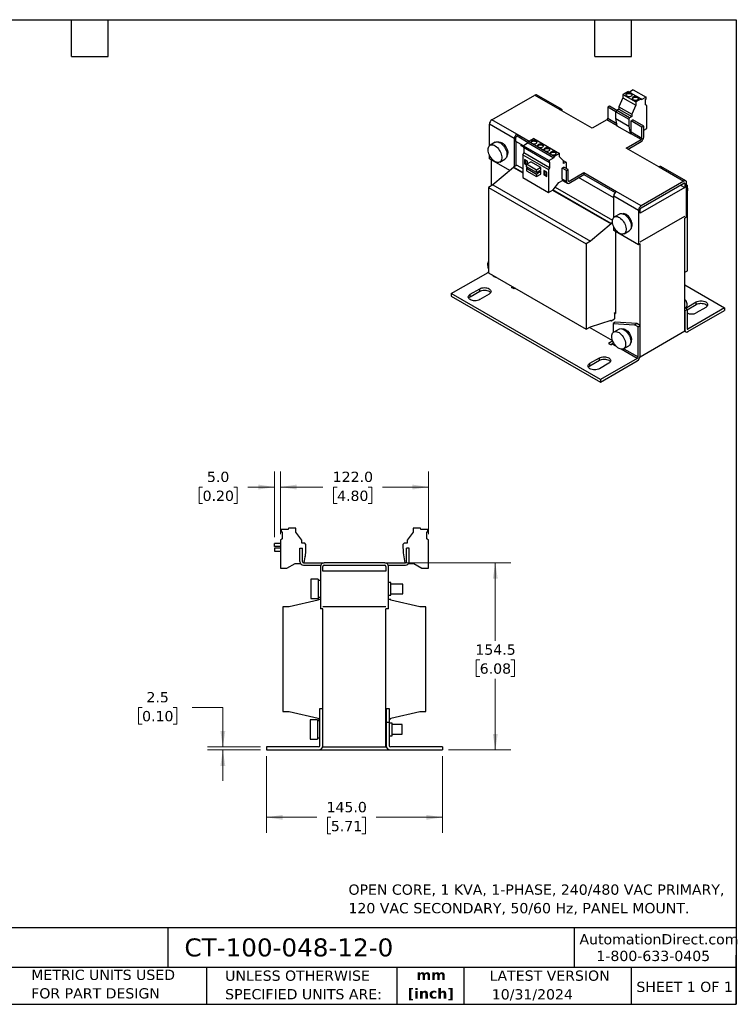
# Model space of a CAD drawing. Header units: millimetres. Extents: x 25 to 1092, y 25 to 838.
# Tile 2 of 2: x 501 to 1092, y 25 to 838. Entities that reach past the tile are written whole.
import ezdxf

# ---------------------------------------------------------------- set-up
doc = ezdxf.new("R2010")
doc.units = ezdxf.units.MM
doc.header["$LTSCALE"] = 4
doc.linetypes.add('SLD-Solid', pattern=[0])
doc.layers.add('TEXT', color=140, linetype='SLD-Solid', lineweight=25)
doc.styles.add('SLDTEXTSTYLE0', font='VERDANA.TTF')
doc.styles.add('SLDTEXTSTYLE1', font='VERDANAB.TTF')
doc.dimstyles.new('SLDDIMSTYLE0', dxfattribs={"dimtxt": 8.632031, "dimasz": 13.208, "dimexe": 0, "dimexo": 0.0625, "dimgap": 2.158008, "dimtad": 0, "dimtih": 1, "dimtoh": 1, "dimrnd": 1e-09, "dimzin": 4, "dimdsep": 46, "dimtxsty": 'SLDTEXTSTYLE0', "dimsah": 1, "dimcen": 0.09, "dimadec": 0, "dimazin": 1, "dimtfac": 1, "dimtofl": 0, "dimtmove": 0, "dimatfit": 3, "dimfxl": 0, "dimfrac": 2, "dimtolj": 1, "dimtzin": 12, "dimarcsym": 0})
doc.dimstyles.new('SLDDIMSTYLE1', dxfattribs={"dimtxt": 8.632031, "dimasz": 13.208, "dimexe": 0, "dimexo": 0.0625, "dimgap": 2.158008, "dimtad": 0, "dimtih": 1, "dimtoh": 1, "dimrnd": 1e-09, "dimzin": 12, "dimdsep": 46, "dimtxsty": 'SLDTEXTSTYLE0', "dimsah": 1, "dimcen": 0.09, "dimadec": 0, "dimazin": 3, "dimtfac": 1, "dimtofl": 0, "dimtmove": 0, "dimatfit": 3, "dimfxl": 0, "dimfrac": 2, "dimtolj": 1, "dimtzin": 12, "dimarcsym": 0})
doc.dimstyles.new('SLDDIMSTYLE2', dxfattribs={"dimtxt": 8.632031, "dimasz": 13.208, "dimexe": 0, "dimexo": 0.0625, "dimgap": 2.158008, "dimtad": 0, "dimtih": 1, "dimtoh": 1, "dimrnd": 1e-09, "dimzin": 12, "dimdsep": 46, "dimtxsty": 'SLDTEXTSTYLE0', "dimsah": 1, "dimcen": 0.09, "dimadec": 0, "dimazin": 3, "dimtfac": 1, "dimtmove": 0, "dimatfit": 0, "dimfxl": 0, "dimfrac": 2, "dimtolj": 1, "dimtzin": 12, "dimarcsym": 0})
doc.dimstyles.new('SLDDIMSTYLE3', dxfattribs={"dimtxt": 8.632031, "dimasz": 13.208, "dimexe": 0, "dimexo": 0.0625, "dimgap": 2.158008, "dimtad": 0, "dimtih": 1, "dimtoh": 1, "dimrnd": 1e-09, "dimzin": 4, "dimdsep": 46, "dimtxsty": 'SLDTEXTSTYLE0', "dimsah": 1, "dimcen": 0.09, "dimadec": 0, "dimazin": 1, "dimtfac": 1, "dimtmove": 0, "dimatfit": 0, "dimfxl": 0, "dimfrac": 2, "dimtolj": 1, "dimtzin": 12, "dimarcsym": 0})

# ---------------------------------------------------------------- blocks, each defined once
blk = doc.blocks.new('_D_2')
at = {"color": 7, "linetype": 'SLD-Solid', "lineweight": 0}
for p, q in [((704.65, 230.28), (704.65, 167.05)), ((849.65, 230.28), (849.65, 167.05)), ((704.65, 179.75), (745.97, 179.75)), ((757.67, 179.75), (754.77, 179.75)), ((754.77, 179.75), (754.77, 166.03)), ((783.32, 179.75), (786.22, 179.75)), ((786.22, 179.75), (786.22, 166.03)), ((849.65, 179.75), (795.02, 179.75)), ((754.77, 166.03), (757.67, 166.03)), ((786.22, 166.03), (783.32, 166.03))]:
    blk.add_line(p, q, dxfattribs=at)
at = {"color": 7, "linetype": 'SLD-Solid', "lineweight": 18}
for points in [[(704.65, 179.75), (717.86, 177.72), (717.86, 181.78)], [(849.65, 179.75), (836.45, 181.78), (836.45, 177.72)]]:
    blk.add_solid(points, dxfattribs=at)
at = {"color": 7, "linetype": 'SLD-Solid', "lineweight": 18, "char_height": 8.467, "attachment_point": 1, "style": 'SLDTEXTSTYLE0'}
for s, insert in [('145.0', (754.08, 192.44)), ('5.71', (757.67, 176.79))]:
    blk.add_mtext(s, dxfattribs=dict(at, insert=insert))
blk = doc.blocks.new('_D_3')
at = {"color": 7, "linetype": 'SLD-Solid', "lineweight": 0}
for p, q in [((601.92, 270.51), (599.02, 270.51)), ((599.02, 270.51), (599.02, 256.79)), ((627.57, 270.51), (630.47, 270.51)), ((630.47, 270.51), (630.47, 256.79)), ((643.14, 270.51), (668.54, 270.51)), ((668.54, 270.51), (668.54, 237.86)), ((599.02, 256.79), (601.92, 256.79)), ((630.47, 256.79), (627.57, 256.79)), ((699.57, 237.86), (655.84, 237.86)), ((699.57, 235.36), (655.84, 235.36)), ((668.54, 235.36), (668.54, 209.96))]:
    blk.add_line(p, q, dxfattribs=at)
at = {"color": 7, "linetype": 'SLD-Solid', "lineweight": 18}
for points in [[(668.54, 237.86), (670.57, 251.06), (666.5, 251.06)], [(668.54, 235.36), (666.5, 222.15), (670.57, 222.15)]]:
    blk.add_solid(points, dxfattribs=at)
at = {"color": 7, "linetype": 'SLD-Solid', "lineweight": 18, "char_height": 8.467, "attachment_point": 1, "style": 'SLDTEXTSTYLE0'}
for s, insert in [('2.5', (605.51, 283.19)), ('0.10', (601.92, 267.54))]:
    blk.add_mtext(s, dxfattribs=dict(at, insert=insert))
blk = doc.blocks.new('_D_4')
at = {"color": 7, "linetype": 'SLD-Solid', "lineweight": 0}
for p, q in [((807.23, 389.86), (906.04, 389.86)), ((893.34, 389.86), (893.34, 325.41)), ((880.52, 309.76), (877.62, 309.76)), ((877.62, 309.76), (877.62, 296.04)), ((906.17, 309.76), (909.06, 309.76)), ((909.06, 309.76), (909.06, 296.04)), ((877.62, 296.04), (880.52, 296.04)), ((893.34, 235.36), (893.34, 294.11)), ((909.06, 296.04), (906.17, 296.04)), ((854.73, 235.36), (906.04, 235.36))]:
    blk.add_line(p, q, dxfattribs=at)
at = {"color": 7, "linetype": 'SLD-Solid', "lineweight": 18}
for points in [[(893.34, 389.86), (891.31, 376.65), (895.37, 376.65)], [(893.34, 235.36), (895.37, 248.56), (891.31, 248.56)]]:
    blk.add_solid(points, dxfattribs=at)
at = {"color": 7, "linetype": 'SLD-Solid', "lineweight": 18, "char_height": 8.467, "attachment_point": 1, "style": 'SLDTEXTSTYLE0'}
for s, insert in [('154.5', (876.92, 322.44)), ('6.08', (880.52, 306.79))]:
    blk.add_mtext(s, dxfattribs=dict(at, insert=insert))
blk = doc.blocks.new('_D_5')
at = {"color": 7, "linetype": 'SLD-Solid', "lineweight": 0}
for p, q in [((716.15, 413.62), (716.15, 465.1)), ((838.15, 413.62), (838.15, 465.1)), ((716.15, 452.4), (751.1, 452.4)), ((762.8, 452.4), (759.9, 452.4)), ((759.9, 452.4), (759.9, 438.68)), ((788.45, 452.4), (791.35, 452.4)), ((791.35, 452.4), (791.35, 438.68)), ((838.15, 452.4), (800.15, 452.4)), ((759.9, 438.68), (762.8, 438.68)), ((791.35, 438.68), (788.45, 438.68))]:
    blk.add_line(p, q, dxfattribs=at)
at = {"color": 7, "linetype": 'SLD-Solid', "lineweight": 18}
for points in [[(716.15, 452.4), (729.36, 450.37), (729.36, 454.43)], [(838.15, 452.4), (824.95, 454.43), (824.95, 450.37)]]:
    blk.add_solid(points, dxfattribs=at)
at = {"color": 7, "linetype": 'SLD-Solid', "lineweight": 18, "char_height": 8.467, "attachment_point": 1, "style": 'SLDTEXTSTYLE0'}
for s, insert in [('122.0', (759.21, 465.08)), ('4.80', (762.8, 449.43))]:
    blk.add_mtext(s, dxfattribs=dict(at, insert=insert))
blk = doc.blocks.new('_D_6')
at = {"color": 7, "linetype": 'SLD-Solid', "lineweight": 0}
for p, q in [((711.15, 411.01), (711.15, 465.1)), ((716.15, 413.62), (716.15, 465.1)), ((651.83, 452.4), (648.93, 452.4)), ((648.93, 452.4), (648.93, 438.68)), ((677.48, 452.4), (680.38, 452.4)), ((680.38, 452.4), (680.38, 438.68)), ((711.15, 452.4), (689.18, 452.4)), ((716.15, 452.4), (741.55, 452.4)), ((648.93, 438.68), (651.83, 438.68)), ((680.38, 438.68), (677.48, 438.68))]:
    blk.add_line(p, q, dxfattribs=at)
at = {"color": 7, "linetype": 'SLD-Solid', "lineweight": 18}
for points in [[(711.15, 452.4), (697.95, 454.43), (697.95, 450.37)], [(716.15, 452.4), (729.36, 450.37), (729.36, 454.43)]]:
    blk.add_solid(points, dxfattribs=at)
at = {"color": 7, "linetype": 'SLD-Solid', "lineweight": 18, "char_height": 8.467, "attachment_point": 1, "style": 'SLDTEXTSTYLE0'}
for s, insert in [('5.0', (655.42, 465.08)), ('0.20', (651.83, 449.43))]:
    blk.add_mtext(s, dxfattribs=dict(at, insert=insert))

msp = doc.modelspace()

# ---------------------------------------------------------------- linework, layer by layer
for p, q in [((1007.214, 780.354), (1003.979, 778.487)), ((1007.214, 780.354), (1017.821, 774.231)), ((890.615, 755.574), (925.97, 775.984)), ((925.97, 775.984), (946.476, 764.147)), ((947.976, 764.295), (927.47, 776.133)), ((998.696, 773.641), (995.267, 766.309)), ((1003.06, 779.017), (998.696, 776.498)), ((998.696, 776.498), (998.696, 773.641)), ((998.696, 776.498), (1009.303, 770.375)), ((998.696, 773.641), (1009.303, 767.518)), ((1003.06, 779.017), (1013.666, 772.894)), ((1013.666, 772.894), (1009.303, 770.375)), ((1013.828, 771.926), (1013.666, 772.894)), ((1017.821, 774.231), (1013.828, 771.926)), ((1017.399, 772.474), (1017.821, 772.717)), ((1017.399, 767.853), (1017.399, 772.474)), ((1017.821, 772.717), (1017.821, 774.231)), ((946.3, 764.044), (946.476, 764.147)), ((973.17, 748.533), (946.3, 764.044)), ((987.489, 766.761), (986.074, 765.944)), ((992.805, 762.059), (986.074, 765.944)), ((986.074, 765.944), (986.074, 756.799)), ((993.499, 763.291), (987.489, 766.761)), ((995.267, 764.312), (993.499, 763.291)), ((995.267, 766.309), (1005.873, 760.186)), ((995.267, 766.309), (995.267, 764.312)), ((995.267, 764.312), (1005.873, 758.189)), ((1009.303, 767.518), (1005.873, 760.186)), ((1009.303, 770.375), (1009.303, 767.518)), ((1018.248, 767.363), (1017.399, 767.853)), ((1018.248, 748.5), (1018.248, 767.363)), ((948.598, 762.718), (948.598, 762.921)), ((986.074, 756.799), (993.566, 752.474)), ((993.499, 763.291), (992.804, 762.088)), ((992.804, 762.088), (1003.411, 755.965)), ((992.889, 756.517), (992.804, 762.088)), ((992.889, 756.517), (1003.496, 750.394)), ((993.928, 750.311), (992.889, 756.517)), ((1004.106, 757.168), (993.499, 763.291)), ((1004.106, 757.168), (1003.411, 755.965)), ((1003.411, 755.965), (1003.496, 750.394)), ((1005.873, 758.189), (1004.106, 757.168)), ((1005.873, 760.186), (1005.873, 758.189)), ((909, 740.062), (888.494, 751.9)), ((888.494, 734.071), (888.494, 751.9)), ((911.121, 743.736), (890.615, 755.574)), ((985.367, 755.574), (973.17, 748.533)), ((993.869, 750.666), (985.367, 755.574)), ((1004.535, 744.188), (993.928, 750.311)), ((1003.496, 750.394), (1004.535, 744.188)), ((1005.52, 754.719), (1006.934, 755.535)), ((1005.52, 745.573), (1005.52, 754.719)), ((1014.359, 749.616), (1005.52, 754.719)), ((1015.773, 750.432), (1006.934, 755.535)), ((1015.773, 750.432), (1014.359, 749.616)), ((1014.359, 740.471), (1014.359, 749.616)), ((1015.773, 741.287), (1015.773, 750.432)), ((1015.773, 747.072), (1018.248, 748.5)), ((909, 740.062), (909, 716.953)), ((910.414, 737.612), (910.414, 740.878)), ((911.121, 743.736), (911.298, 743.838)), ((911.298, 742.205), (911.121, 742.103)), ((911.298, 743.838), (921.406, 738.003)), ((911.298, 743.838), (911.298, 742.205)), ((911.298, 742.205), (920.553, 736.862)), ((925.016, 740.087), (920.652, 737.568)), ((925.016, 740.087), (946.229, 727.841)), ((1004.535, 744.188), (1004.813, 744.349)), ((1013.652, 739.246), (1004.813, 744.349)), ((1005.52, 745.573), (1014.359, 740.471)), ((893.333, 736.987), (889.09, 734.538)), ((916.498, 734.1), (910.414, 737.612)), ((910.414, 737.612), (910.414, 717.77)), ((914.454, 734.319), (914.854, 735.012)), ((914.454, 734.319), (916.498, 733.139)), ((916.498, 733.139), (914.454, 734.319)), ((916.498, 734.063), (914.854, 735.012)), ((920.49, 736.413), (916.498, 734.108)), ((916.498, 734.108), (937.711, 721.862)), ((916.498, 734.108), (916.498, 732.594)), ((937.711, 720.348), (916.498, 732.594)), ((916.919, 732.35), (916.919, 728.216)), ((920.49, 736.413), (920.652, 737.568)), ((920.49, 736.413), (941.703, 724.167)), ((941.866, 725.322), (920.652, 737.568)), ((1001.454, 732.205), (1013.652, 739.246)), ((1028.324, 716.693), (1001.454, 732.205)), ((1002.868, 731.388), (1013.652, 737.613)), ((888.494, 723.321), (888.494, 726.455)), ((916.071, 726.746), (916.919, 728.216)), ((916.071, 726.746), (937.284, 714.5)), ((916.071, 726.746), (916.071, 707.884)), ((938.133, 715.97), (916.919, 728.216)), ((941.703, 724.167), (937.711, 721.862)), ((941.866, 725.322), (941.703, 724.167)), ((946.229, 727.841), (941.866, 725.322)), ((946.229, 724.983), (946.229, 727.841)), ((949.658, 721.611), (946.229, 724.983)), ((905.301, 713.618), (888.494, 723.321)), ((889.908, 722.505), (889.908, 701.033)), ((908.293, 716.137), (891.322, 701.849)), ((897.09, 720.681), (901.332, 723.13)), ((911.121, 718.178), (908.293, 716.545)), ((916.071, 712.055), (908.293, 716.545)), ((908.293, 716.137), (908.293, 716.545)), ((908.293, 716.137), (916.071, 711.647)), ((911.121, 718.178), (916.071, 715.32)), ((919.889, 721.532), (917.556, 722.879)), ((917.556, 722.879), (917.556, 719.205)), ((917.556, 719.205), (918.263, 719.613)), ((917.556, 719.205), (919.005, 718.368)), ((918.263, 722.471), (918.263, 719.613)), ((918.263, 719.613), (919.304, 719.012)), ((919.005, 718.839), (922.541, 720.88)), ((927.279, 714.063), (919.005, 718.839)), ((919.005, 716.716), (919.005, 718.839)), ((927.279, 711.94), (919.005, 716.716)), ((919.995, 716.144), (919.005, 715.573)), ((919.005, 715.573), (919.005, 713.45)), ((919.005, 715.573), (927.279, 710.797)), ((919.889, 719.349), (919.889, 721.532)), ((930.814, 716.104), (922.541, 720.88)), ((930.814, 716.104), (927.279, 714.063)), ((930.814, 713.981), (930.814, 716.104)), ((938.133, 715.97), (937.284, 714.5)), ((937.711, 721.862), (937.711, 720.348)), ((937.711, 720.348), (938.133, 720.591)), ((938.133, 720.591), (938.133, 715.97)), ((948.598, 715.735), (950.012, 716.552)), ((948.598, 706.59), (948.598, 715.735)), ((952.133, 713.694), (948.598, 715.735)), ((951.426, 720.634), (949.55, 721.717)), ((949.658, 719.614), (949.658, 721.611)), ((951.426, 720.634), (949.658, 719.614)), ((953.548, 714.511), (950.012, 716.552)), ((952.121, 720.233), (951.426, 720.634)), ((952.048, 715.376), (952.121, 720.233)), ((1028.501, 716.795), (1028.324, 716.693)), ((1028.501, 716.795), (1049.007, 704.957)), ((1050.507, 705.105), (1030.001, 716.943)), ((916.071, 707.884), (937.284, 695.638)), ((919.005, 713.45), (927.279, 708.674)), ((927.279, 711.94), (927.279, 714.063)), ((930.814, 713.981), (927.279, 711.94)), ((930.814, 712.838), (927.279, 710.797)), ((927.279, 710.797), (927.279, 708.674)), ((927.279, 708.674), (930.814, 710.715)), ((930.496, 713.022), (930.496, 713.797)), ((930.496, 713.022), (930.814, 712.838)), ((930.814, 710.715), (930.814, 712.838)), ((935.799, 712.347), (933.466, 713.694)), ((933.466, 713.694), (933.466, 710.02)), ((933.466, 710.02), (934.173, 710.428)), ((933.466, 710.02), (935.799, 708.673)), ((934.173, 713.286), (934.173, 710.428)), ((934.173, 710.428), (935.799, 709.489)), ((935.799, 708.673), (935.799, 712.347)), ((937.284, 714.5), (937.284, 695.638)), ((952.133, 713.694), (953.548, 714.511)), ((952.133, 704.549), (952.133, 713.694)), ((953.548, 705.365), (953.548, 714.511)), ((954.255, 704.957), (966.452, 711.998)), ((954.255, 703.324), (966.452, 710.365)), ((991.024, 691.077), (962.032, 707.814)), ((966.452, 711.998), (993.322, 696.487)), ((966.452, 711.998), (966.452, 710.365)), ((966.452, 710.365), (992.154, 695.528)), ((891.322, 701.849), (887.787, 699.808)), ((887.787, 699.808), (968.397, 653.273)), ((887.787, 699.808), (887.787, 629.259)), ((891.322, 701.849), (971.932, 655.314)), ((941.032, 697.801), (945.825, 703.765)), ((942.739, 699.925), (990.027, 672.626)), ((945.825, 703.765), (948.882, 705.529)), ((952.133, 704.549), (948.598, 706.59)), ((948.78, 705.47), (952.755, 703.175)), ((953.548, 705.365), (954.255, 704.957)), ((1049.714, 699.649), (1012.945, 678.423)), ((1049.007, 704.957), (1013.652, 684.547)), ((1013.652, 682.914), (1049.007, 703.324)), ((1046.178, 701.691), (1049.714, 699.649)), ((1049.714, 702.915), (1049.007, 703.324)), ((1049.714, 702.915), (1049.714, 699.649)), ((1051.128, 675.153), (1051.128, 703.732)), ((1051.128, 701.849), (1051.835, 701.441)), ((1051.835, 701.441), (1051.128, 701.033)), ((1051.835, 699.596), (1051.835, 701.441)), ((937.284, 695.638), (941.032, 697.801)), ((940.543, 697.519), (988.903, 669.602)), ((988.903, 670.01), (940.896, 697.723)), ((991.024, 692.71), (1011.53, 680.872)), ((991.024, 674.881), (991.024, 692.71)), ((993.146, 696.385), (993.322, 696.487)), ((1013.652, 684.547), (993.146, 696.385)), ((1051.128, 695.845), (1051.36, 695.979)), ((1051.835, 630.892), (1051.835, 696.433)), ((995.863, 677.797), (991.621, 675.348)), ((1011.53, 680.872), (1011.53, 652.294)), ((1012.945, 678.423), (1012.945, 681.689)), ((1012.945, 654.743), (1049.714, 675.97)), ((1012.945, 654.742), (1049.714, 675.969)), ((1049.713, 675.969), (1049.714, 675.969)), ((1049.714, 675.969), (1049.714, 675.97)), ((1051.128, 675.153), (1049.714, 674.337)), ((988.903, 669.602), (971.932, 655.314)), ((990.029, 670.66), (988.903, 670.01)), ((988.903, 670.01), (988.903, 669.602)), ((991.024, 664.131), (991.024, 667.265)), ((1049.714, 581.25), (1049.714, 674.337)), ((1011.53, 652.294), (991.024, 664.131)), ((992.438, 663.315), (992.438, 595.541)), ((999.62, 661.491), (1003.863, 663.941)), ((971.932, 655.314), (968.397, 653.273)), ((968.397, 653.273), (968.397, 582.724)), ((1012.945, 653.11), (1011.53, 652.294)), ((1012.945, 654.742), (1012.945, 654.743)), ((1012.945, 560.023), (1012.945, 653.11)), ((857.027, 612.07), (887.362, 629.581)), ((887.787, 629.337), (887.362, 629.581)), ((887.787, 629.259), (968.397, 582.724)), ((1049.714, 629.667), (1051.835, 630.892)), ((1049.714, 619.213), (1082.595, 600.232)), ((980.064, 541.042), (857.027, 612.07)), ((857.027, 612.07), (857.027, 610.028)), ((857.027, 610.028), (980.064, 539.001)), ((872.679, 611.594), (880.457, 616.084)), ((872.679, 609.553), (880.457, 614.043)), ((872.679, 609.553), (872.679, 611.594)), ((880.457, 614.043), (880.457, 616.084)), ((888.236, 611.594), (880.457, 607.104)), ((906.808, 617.131), (907.801, 617.705)), ((908.929, 615.907), (906.808, 617.131)), ((909.922, 616.48), (908.929, 615.907)), ((1051.386, 600.707), (1059.165, 605.197)), ((1051.553, 598.762), (1059.165, 603.156)), ((1059.165, 603.156), (1059.165, 605.197)), ((991.731, 596.194), (992.438, 596.602)), ((991.731, 595.949), (991.731, 596.194)), ((991.731, 595.949), (991.731, 591.295)), ((991.731, 595.949), (992.438, 595.541)), ((1049.714, 601.003), (1051.553, 598.993)), ((1049.714, 598.05), (1049.785, 597.973)), ((1049.785, 597.973), (1051.553, 598.993)), ((1049.785, 597.973), (1049.785, 582.107)), ((1050.13, 600.549), (1050.936, 601.015)), ((1051.386, 599.175), (1051.386, 600.707)), ((1051.553, 598.993), (1051.553, 583.128)), ((1082.595, 600.232), (1052.26, 582.72)), ((1052.26, 580.678), (1082.595, 598.19)), ((1066.943, 600.707), (1059.165, 596.217)), ((1082.595, 600.232), (1082.595, 598.19)), ((971.932, 584.765), (988.903, 590.07)), ((988.444, 589.927), (988.903, 589.662)), ((988.903, 589.662), (991.731, 591.295)), ((988.903, 590.07), (988.903, 589.662)), ((992.368, 588.503), (990.6, 587.482)), ((990.6, 587.482), (990.6, 579.917)), ((990.6, 587.482), (1008.278, 586.398)), ((1010.045, 587.418), (992.368, 588.503)), ((1008.278, 586.398), (1010.045, 587.418)), ((1011.106, 584.765), (1008.278, 586.398)), ((1012.874, 585.785), (1010.045, 587.418)), ((1011.106, 584.765), (1012.874, 585.785)), ((1012.874, 560.799), (1012.874, 585.785)), ((968.397, 582.724), (971.932, 584.765)), ((990.258, 573.12), (971.01, 584.232)), ((995.439, 582.833), (991.196, 580.384)), ((1011.106, 559.779), (1011.106, 584.765)), ((1012.945, 560.023), (1049.714, 581.25)), ((1049.467, 581.107), (1050.51, 580.505)), ((1049.785, 582.107), (1049.714, 582.148)), ((1051.553, 583.128), (1052.26, 582.72)), ((990.279, 573.064), (986.711, 571.004)), ((986.711, 571.004), (988.832, 569.78)), ((988.479, 569.984), (990.505, 571.153)), ((989.893, 570.392), (988.832, 569.78)), ((993.23, 568.465), (989.893, 570.392)), ((990.6, 572.301), (990.6, 571.617)), ((990.6, 571.617), (991.089, 571.334)), ((999.196, 566.527), (1003.438, 568.976)), ((1010.399, 558.554), (997.162, 566.195)), ((999.306, 566.591), (1011.106, 559.779)), ((971.462, 554.568), (979.24, 559.058)), ((971.462, 552.526), (979.24, 557.017)), ((971.462, 552.526), (971.462, 554.568)), ((979.24, 557.017), (979.24, 559.058)), ((987.018, 554.568), (979.24, 550.078)), ((1010.399, 558.554), (980.064, 541.042)), ((980.064, 539.001), (1010.399, 556.513)), ((1012.807, 560.103), (1012.945, 560.023)), ((980.064, 541.042), (980.064, 539.001)), ((716.758, 417.258), (716.758, 415.404)), ((722.404, 417.258), (716.758, 417.258)), ((716.758, 415.404), (717.354, 415.404)), ((717.354, 415.404), (717.354, 409.744)), ((722.633, 418.558), (722.404, 417.258)), ((728.804, 418.558), (722.633, 418.558)), ((728.804, 415.058), (728.804, 418.558)), ((733.654, 408.503), (728.804, 415.058)), ((825.504, 415.058), (820.654, 408.503)), ((825.504, 418.558), (825.504, 415.058)), ((831.675, 418.558), (825.504, 418.558)), ((831.904, 417.258), (831.675, 418.558)), ((837.55, 417.258), (831.904, 417.258)), ((836.954, 415.404), (837.55, 415.404)), ((836.954, 409.744), (836.954, 415.404)), ((837.55, 415.404), (837.55, 417.258)), ((717.354, 409.744), (716.154, 408.544)), ((716.154, 408.544), (716.154, 385.444)), ((733.654, 406.058), (733.654, 408.503)), ((820.654, 408.503), (820.654, 406.058)), ((838.154, 408.544), (836.954, 409.744)), ((838.154, 385.444), (838.154, 408.544)), ((711.154, 403.334), (711.154, 405.934)), ((716.154, 405.934), (711.154, 405.934)), ((716.154, 403.334), (711.154, 403.334)), ((711.154, 401.934), (711.154, 399.334)), ((716.154, 401.934), (711.154, 401.934)), ((711.154, 399.334), (716.154, 399.334)), ((732.154, 390.858), (732.154, 402.058)), ((732.154, 402.058), (734.154, 402.058)), ((736.154, 406.058), (733.654, 406.058)), ((734.154, 390.858), (734.154, 402.058)), ((737.137, 405.075), (736.154, 406.058)), ((737.017, 398.192), (737.137, 405.075)), ((818.154, 406.058), (817.171, 405.075)), ((817.171, 405.075), (817.291, 398.192)), ((820.654, 406.058), (818.154, 406.058)), ((820.154, 390.858), (820.154, 402.058)), ((822.154, 402.058), (820.154, 402.058)), ((822.154, 390.858), (822.154, 402.058)), ((735.547, 389.858), (737.017, 398.192)), ((736.464, 395.058), (736.854, 395.058)), ((736.854, 395.058), (736.854, 397.27)), ((817.291, 398.192), (818.761, 389.858)), ((716.154, 385.444), (721.454, 385.444)), ((721.454, 385.444), (728.233, 389.358)), ((728.233, 389.358), (732.556, 389.358)), ((735.154, 389.858), (752.154, 389.858)), ((735.154, 387.858), (749.325, 387.858)), ((749.154, 386.858), (749.154, 351.858)), ((751.154, 382.858), (751.154, 386.858)), ((803.154, 382.858), (751.154, 382.858)), ((802.154, 389.858), (752.154, 389.858)), ((752.154, 387.858), (802.154, 387.858)), ((802.154, 389.858), (819.154, 389.858)), ((803.154, 386.858), (803.154, 382.858)), ((804.982, 387.858), (819.154, 387.858)), ((805.154, 351.858), (805.154, 386.858)), ((821.752, 389.358), (826.075, 389.358)), ((826.075, 389.358), (832.854, 385.444)), ((832.854, 385.444), (838.154, 385.444)), ((747.154, 376.358), (741.154, 376.358)), ((741.154, 376.358), (741.154, 360.358)), ((747.154, 376.358), (747.154, 360.358)), ((749.154, 375.358), (747.154, 375.358)), ((807.154, 373.608), (805.154, 373.608)), ((807.154, 363.108), (807.154, 373.608)), ((817.154, 372.358), (807.154, 372.358)), ((817.154, 364.358), (817.154, 372.358)), ((747.154, 359.057), (723.154, 353.557)), ((741.154, 360.358), (747.154, 360.358)), ((747.154, 361.358), (749.154, 361.358)), ((747.154, 359.557), (747.154, 359.057)), ((749.154, 359.557), (747.154, 359.557)), ((805.154, 363.108), (807.154, 363.108)), ((807.154, 359.557), (805.154, 359.557)), ((807.154, 364.358), (817.154, 364.358)), ((807.154, 359.057), (807.154, 359.557)), ((831.154, 353.557), (807.154, 359.057)), ((718.154, 353.557), (718.154, 267.157)), ((723.154, 353.557), (718.154, 353.557)), ((751.154, 351.858), (749.154, 351.858)), ((751.154, 353.858), (803.154, 353.858)), ((751.154, 353.857), (751.154, 353.858)), ((751.154, 353.857), (803.154, 353.857)), ((751.154, 237.857), (751.154, 351.858)), ((803.154, 353.857), (803.154, 353.858)), ((805.154, 351.858), (803.154, 351.858)), ((803.154, 237.857), (803.154, 351.858)), ((836.154, 353.557), (831.154, 353.557)), ((836.154, 267.157), (836.154, 353.557)), ((748.554, 269.457), (751.054, 269.457)), ((748.554, 238.857), (748.554, 269.457)), ((751.054, 238.857), (751.054, 269.457)), ((803.254, 269.457), (803.254, 258.287)), ((803.254, 269.457), (805.754, 269.457)), ((805.754, 269.457), (805.754, 258.287)), ((718.154, 267.157), (723.154, 267.157)), ((723.154, 267.157), (747.154, 261.657)), ((746.554, 260.357), (740.554, 260.357)), ((740.554, 260.357), (740.554, 244.357)), ((746.554, 260.357), (746.554, 244.357)), ((747.154, 261.657), (747.154, 261.157)), ((747.154, 261.157), (748.554, 261.157)), ((751.054, 261.157), (751.154, 261.157)), ((803.154, 261.157), (803.254, 261.157)), ((805.754, 261.157), (807.154, 261.157)), ((807.154, 261.657), (831.154, 267.157)), ((807.154, 261.157), (807.154, 261.657)), ((831.154, 267.157), (836.154, 267.157)), ((748.554, 259.357), (746.554, 259.357)), ((751.154, 257.357), (751.054, 257.357)), ((803.254, 256.357), (803.154, 256.357)), ((803.254, 258.287), (803.254, 238.857)), ((803.254, 258.287), (805.754, 258.287)), ((805.754, 258.287), (805.754, 238.857)), ((808.254, 257.607), (805.754, 257.607)), ((808.254, 252.357), (808.254, 257.607)), ((816.554, 256.357), (808.254, 256.357)), ((808.254, 247.107), (808.254, 252.357)), ((816.554, 248.357), (816.554, 256.357)), ((740.554, 244.357), (746.554, 244.357)), ((746.554, 245.357), (748.554, 245.357)), ((751.054, 247.357), (751.154, 247.357)), ((803.154, 248.357), (803.254, 248.357)), ((805.754, 247.107), (808.254, 247.107)), ((808.254, 248.357), (816.554, 248.357)), ((704.654, 237.857), (704.654, 235.357)), ((747.554, 237.857), (704.654, 237.857)), ((751.154, 237.857), (750.908, 237.857)), ((751.154, 237.857), (803.154, 237.857)), ((803.4, 237.857), (803.154, 237.857)), ((849.654, 237.857), (806.754, 237.857)), ((849.654, 237.857), (849.654, 235.357)), ((704.654, 235.357), (747.554, 235.357)), ((747.554, 235.357), (806.754, 235.357)), ((806.754, 235.357), (849.654, 235.357))]:
    msp.add_line(p, q)
at = {"flags": 128}
for points in [[(1001.808, 775.233), (1002.393, 774.977), (1003.077, 774.821), (1003.809, 774.777), (1004.534, 774.85), (1005.198, 775.032), (1005.752, 775.311), (1006.155, 775.666), (1006.378, 776.07), (1006.403, 776.495), (1006.229, 776.907), (1005.868, 777.277), (1005.348, 777.577), (1004.707, 777.785), (1003.993, 777.886), (1003.258, 777.871), (1002.557, 777.743), (1001.942, 777.51), (1001.459, 777.19), (1001.143, 776.807), (1001.018, 776.388), (1001.094, 775.966), (1001.363, 775.571), (1001.808, 775.233)], [(1006.322, 775.927), (1006.229, 776.09), (1005.868, 776.46), (1005.348, 776.761), (1004.707, 776.969), (1003.993, 777.069), (1003.258, 777.055), (1002.557, 776.926), (1001.942, 776.693), (1001.459, 776.374), (1001.143, 775.99), (1001.111, 775.927)], [(1007.111, 772.172), (1007.697, 771.915), (1008.381, 771.759), (1009.112, 771.716), (1009.837, 771.788), (1010.501, 771.97), (1011.055, 772.249), (1011.458, 772.604), (1011.681, 773.009), (1011.706, 773.433), (1011.532, 773.845), (1011.171, 774.215), (1010.652, 774.516), (1010.011, 774.724), (1009.296, 774.824), (1008.561, 774.81), (1007.86, 774.681), (1007.246, 774.448), (1006.762, 774.129), (1006.447, 773.745), (1006.322, 773.327), (1006.397, 772.905), (1006.667, 772.51), (1007.111, 772.172)], [(1011.626, 772.865), (1011.532, 773.029), (1011.171, 773.399), (1010.652, 773.699), (1010.011, 773.907), (1009.296, 774.008), (1008.561, 773.993), (1007.86, 773.865), (1007.246, 773.632), (1006.762, 773.312), (1006.447, 772.929), (1006.414, 772.865)], [(887.433, 730.875), (887.506, 731.881), (887.724, 732.776), (888.081, 733.537), (888.568, 734.144), (889.171, 734.583), (889.876, 734.84), (890.665, 734.911), (891.516, 734.792), (892.408, 734.488), (893.318, 734.005), (894.221, 733.356), (895.096, 732.559), (895.918, 731.634), (896.668, 730.604), (897.324, 729.497), (897.871, 728.341), (898.294, 727.166), (898.582, 726.002), (898.728, 724.88), (898.728, 723.829), (898.582, 722.875), (898.294, 722.045), (897.871, 721.358), (897.324, 720.833), (896.668, 720.484), (895.918, 720.319), (895.096, 720.344), (894.221, 720.556), (893.318, 720.951), (892.408, 721.518), (891.516, 722.244), (890.665, 723.108), (889.876, 724.088), (889.171, 725.16), (888.568, 726.296), (888.081, 727.465), (887.724, 728.638), (887.506, 729.785), (887.433, 730.875)], [(893.333, 736.987), (893.414, 737.032), (894.119, 737.29), (894.907, 737.36), (895.759, 737.242), (896.651, 736.937), (897.56, 736.454), (898.464, 735.806), (899.338, 735.008), (900.161, 734.083), (900.91, 733.053), (901.567, 731.946), (902.114, 730.79), (902.537, 729.615), (902.825, 728.451), (902.971, 727.329), (902.971, 726.278), (902.825, 725.325), (902.537, 724.494), (902.114, 723.807), (901.567, 723.283), (901.332, 723.13)], [(895.921, 737.199), (896.518, 737.265), (897.297, 737.177), (898.118, 736.907), (898.957, 736.464), (899.79, 735.861), (900.592, 735.113), (901.342, 734.244), (902.017, 733.278), (902.598, 732.243), (903.068, 731.168), (903.414, 730.085), (903.625, 729.025), (903.697, 728.018)], [(923.531, 736.168), (924.1, 735.922), (924.767, 735.778), (925.477, 735.749), (926.172, 735.836), (926.797, 736.033), (927.3, 736.324), (927.641, 736.684), (927.792, 737.085), (927.741, 737.495), (927.493, 737.88), (927.066, 738.209), (926.497, 738.455), (925.83, 738.599), (925.12, 738.628), (924.425, 738.541), (923.8, 738.344), (923.297, 738.053), (922.956, 737.693), (922.805, 737.291), (922.856, 736.882), (923.104, 736.497), (923.531, 736.168)], [(927.697, 736.78), (927.493, 737.064), (927.066, 737.392), (926.497, 737.639), (925.83, 737.782), (925.12, 737.811), (924.425, 737.724), (923.8, 737.527), (923.297, 737.237), (922.956, 736.876), (922.901, 736.78)], [(928.834, 733.106), (929.404, 732.86), (930.071, 732.717), (930.78, 732.687), (931.476, 732.775), (932.1, 732.972), (932.603, 733.262), (932.944, 733.623), (933.096, 734.024), (933.045, 734.434), (932.796, 734.819), (932.37, 735.147), (931.8, 735.394), (931.133, 735.537), (930.424, 735.566), (929.728, 735.479), (929.104, 735.282), (928.601, 734.992), (928.26, 734.631), (928.108, 734.23), (928.159, 733.82), (928.408, 733.435), (928.834, 733.106)], [(933, 733.719), (932.796, 734.002), (932.37, 734.331), (931.8, 734.577), (931.133, 734.721), (930.424, 734.75), (929.728, 734.663), (929.104, 734.466), (928.601, 734.175), (928.26, 733.815), (928.204, 733.719)], [(934.137, 730.045), (934.707, 729.799), (935.374, 729.655), (936.084, 729.626), (936.779, 729.713), (937.403, 729.91), (937.907, 730.2), (938.248, 730.561), (938.399, 730.962), (938.348, 731.372), (938.099, 731.757), (937.673, 732.086), (937.103, 732.332), (936.437, 732.476), (935.727, 732.505), (935.032, 732.418), (934.407, 732.221), (933.904, 731.93), (933.563, 731.57), (933.412, 731.168), (933.462, 730.759), (933.711, 730.374), (934.137, 730.045)], [(938.303, 730.657), (938.099, 730.94), (937.673, 731.269), (937.103, 731.516), (936.437, 731.659), (935.727, 731.688), (935.032, 731.601), (934.407, 731.404), (933.904, 731.114), (933.563, 730.753), (933.507, 730.657)], [(939.441, 726.983), (940.01, 726.737), (940.677, 726.594), (941.387, 726.564), (942.082, 726.652), (942.707, 726.848), (943.21, 727.139), (943.551, 727.499), (943.702, 727.901), (943.651, 728.311), (943.403, 728.696), (942.976, 729.024), (942.407, 729.271), (941.74, 729.414), (941.03, 729.443), (940.335, 729.356), (939.71, 729.159), (939.207, 728.869), (938.866, 728.508), (938.715, 728.107), (938.766, 727.697), (939.014, 727.312), (939.441, 726.983)], [(943.606, 727.596), (943.403, 727.879), (942.976, 728.208), (942.407, 728.454), (941.74, 728.598), (941.03, 728.627), (940.335, 728.54), (939.71, 728.343), (939.207, 728.052), (938.866, 727.692), (938.811, 727.596)], [(1051.36, 695.979), (1051.572, 696.13), (1051.909, 696.555), (1052.118, 697.125), (1052.189, 697.81), (1052.118, 698.578), (1051.909, 699.389), (1051.572, 700.203), (1051.128, 700.972)], [(989.964, 671.685), (990.037, 672.691), (990.255, 673.586), (990.611, 674.347), (991.098, 674.955), (991.702, 675.393), (992.407, 675.651), (993.195, 675.721), (994.047, 675.603), (994.939, 675.298), (995.848, 674.815), (996.752, 674.167), (997.626, 673.37), (998.449, 672.444), (999.198, 671.414), (999.855, 670.307), (1000.402, 669.151), (1000.825, 667.976), (1001.113, 666.812), (1001.259, 665.69), (1001.259, 664.639), (1001.113, 663.686), (1000.825, 662.855), (1000.402, 662.168), (999.855, 661.644), (999.198, 661.294), (998.449, 661.13), (997.626, 661.154), (996.752, 661.366), (995.848, 661.761), (994.939, 662.329), (994.047, 663.054), (993.195, 663.918), (992.407, 664.899), (991.702, 665.971), (991.098, 667.106), (990.611, 668.276), (990.255, 669.449), (990.037, 670.595), (989.964, 671.685)], [(995.863, 677.797), (995.944, 677.842), (996.65, 678.1), (997.438, 678.171), (998.289, 678.052), (999.181, 677.747), (1000.091, 677.265), (1000.995, 676.616), (1001.869, 675.819), (1002.691, 674.893), (1003.441, 673.864), (1004.097, 672.756), (1004.644, 671.6), (1005.067, 670.425), (1005.356, 669.262), (1005.502, 668.14), (1005.502, 667.088), (1005.356, 666.135), (1005.067, 665.304), (1004.644, 664.618), (1004.097, 664.093), (1003.863, 663.941)], [(1006.227, 668.828), (1006.156, 669.835), (1005.944, 670.895), (1005.598, 671.978), (1005.128, 673.053), (1004.547, 674.088), (1003.872, 675.054), (1003.123, 675.924), (1002.32, 676.671), (1001.487, 677.275), (1000.649, 677.718), (999.828, 677.987), (999.049, 678.076), (998.452, 678.01)], [(880.457, 607.104), (879.624, 606.709), (878.673, 606.415), (877.641, 606.235), (876.568, 606.174), (875.495, 606.235), (874.464, 606.415), (873.513, 606.709), (872.679, 607.104), (871.995, 607.585), (871.487, 608.134), (871.174, 608.729), (871.068, 609.349), (871.174, 609.968), (871.487, 610.564), (871.995, 611.113), (872.679, 611.594)], [(880.457, 616.084), (881.291, 616.479), (882.242, 616.772), (883.274, 616.953), (884.347, 617.014), (885.42, 616.953), (886.451, 616.772), (887.402, 616.479), (888.236, 616.084), (888.92, 615.603), (889.428, 615.054), (889.741, 614.458), (889.847, 613.839), (889.741, 613.22), (889.428, 612.624), (888.92, 612.075), (888.236, 611.594)], [(880.457, 614.043), (881.291, 614.438), (882.242, 614.731), (883.274, 614.912), (884.347, 614.973), (885.42, 614.912), (886.451, 614.731), (887.402, 614.438), (888.236, 614.043), (888.92, 613.562), (889.428, 613.013), (889.555, 612.818)], [(909.188, 616.904), (908.816, 616.466), (908.495, 616.157)], [(1050.936, 601.015), (1051.148, 601.166), (1051.485, 601.591), (1051.694, 602.16), (1051.765, 602.846), (1051.694, 603.614), (1051.485, 604.425), (1051.148, 605.239), (1050.7, 606.014), (1050.163, 606.713), (1049.714, 607.17)], [(1059.165, 605.197), (1059.998, 605.592), (1060.949, 605.886), (1061.981, 606.066), (1063.054, 606.127), (1064.127, 606.066), (1065.158, 605.886), (1066.109, 605.592), (1066.943, 605.197), (1067.627, 604.716), (1068.135, 604.167), (1068.448, 603.572), (1068.554, 602.952), (1068.448, 602.333), (1068.135, 601.737), (1067.627, 601.188), (1066.943, 600.707)], [(1059.165, 603.156), (1059.998, 603.551), (1060.949, 603.844), (1061.981, 604.025), (1063.054, 604.086), (1064.127, 604.025), (1065.158, 603.844), (1066.109, 603.551), (1066.943, 603.156), (1067.627, 602.675), (1068.135, 602.126), (1068.262, 601.932)], [(1050.551, 600.088), (1050.702, 600.226), (1051.386, 600.707)], [(989.539, 576.721), (989.613, 577.727), (989.83, 578.621), (990.187, 579.383), (990.674, 579.99), (991.277, 580.429), (991.983, 580.686), (992.771, 580.757), (993.622, 580.638), (994.514, 580.334), (995.424, 579.851), (996.328, 579.202), (997.202, 578.405), (998.025, 577.48), (998.774, 576.45), (999.43, 575.343), (999.977, 574.187), (1000.4, 573.011), (1000.689, 571.848), (1000.835, 570.726), (1000.835, 569.675), (1000.689, 568.721), (1000.4, 567.891), (999.977, 567.204), (999.43, 566.679), (998.774, 566.33), (998.025, 566.165), (997.202, 566.189), (996.328, 566.402), (995.424, 566.797), (994.514, 567.364), (993.622, 568.089), (992.771, 568.954), (991.983, 569.934), (991.277, 571.006), (990.674, 572.142), (990.187, 573.311), (989.83, 574.484), (989.613, 575.631), (989.539, 576.721)], [(995.439, 582.833), (995.52, 582.878), (996.225, 583.136), (997.014, 583.206), (997.865, 583.088), (998.757, 582.783), (999.667, 582.3), (1000.57, 581.652), (1001.445, 580.854), (1002.267, 579.929), (1003.016, 578.899), (1003.673, 577.792), (1004.22, 576.636), (1004.643, 575.461), (1004.931, 574.297), (1005.077, 573.175), (1005.077, 572.124), (1004.931, 571.171), (1004.643, 570.34), (1004.22, 569.653), (1003.673, 569.128), (1003.438, 568.976)], [(998.027, 583.045), (998.625, 583.111), (999.404, 583.023), (1000.224, 582.753), (1001.063, 582.31), (1001.896, 581.706), (1002.699, 580.959), (1003.448, 580.09), (1004.123, 579.124), (1004.704, 578.089), (1005.174, 577.014), (1005.52, 575.931), (1005.732, 574.871), (1005.803, 573.864)], [(979.24, 550.078), (978.407, 549.683), (977.456, 549.389), (976.424, 549.209), (975.351, 549.148), (974.278, 549.209), (973.246, 549.389), (972.296, 549.683), (971.462, 550.078), (970.778, 550.559), (970.27, 551.108), (969.957, 551.703), (969.851, 552.323), (969.957, 552.942), (970.27, 553.538), (970.778, 554.087), (971.462, 554.568)], [(979.24, 559.058), (980.074, 559.453), (981.025, 559.746), (982.056, 559.927), (983.129, 559.988), (984.202, 559.927), (985.234, 559.746), (986.185, 559.453), (987.018, 559.058), (987.702, 558.577), (988.211, 558.028), (988.524, 557.432), (988.629, 556.813), (988.524, 556.194), (988.211, 555.598), (987.702, 555.049), (987.018, 554.568)], [(979.24, 557.017), (980.074, 557.412), (981.025, 557.705), (982.056, 557.886), (983.129, 557.947), (984.202, 557.886), (985.234, 557.705), (986.185, 557.412), (987.018, 557.017), (987.702, 556.536), (988.211, 555.987), (988.337, 555.792)]]:
    msp.add_lwpolyline(points, dxfattribs=at)
for centre, radius, start, end in [((926.849, 774.758), 1.509, 65.692881, 125.617577), ((947.305, 763.131), 1.31, 350.785963, 129.203285), ((984.539, 756.869), 1.537, 302.605478, 357.394522), ((893.099, 751.69), 4.61, 122.605478, 177.394522), ((913.605, 739.852), 4.61, 122.605478, 177.394522), ((911.949, 740.809), 1.537, 122.605478, 177.394522), ((1003.985, 745.643), 1.537, 302.605478, 357.394522), ((1011.167, 741.497), 4.61, 302.605478, 357.394522), ((1012.824, 740.541), 1.537, 302.605478, 357.394522), ((899.764, 727.765), 3.941, 320.629988, 3.670108), ((1029.38, 715.568), 1.509, 65.692881, 125.617577), ((950.438, 706.514), 1.841, 177.648792, 212.347157), ((953.427, 704.339), 1.31, 170.785963, 309.203285), ((953.979, 705.295), 0.437, 170.785963, 309.203285), ((1049.835, 703.942), 1.31, 350.785963, 129.203285), ((1049.283, 702.985), 0.437, 350.785963, 129.203285), ((995.63, 692.501), 4.61, 122.605478, 177.394522), ((1016.136, 680.663), 4.61, 122.605478, 177.394522), ((1014.48, 681.619), 1.537, 122.605478, 177.394522), ((1002.294, 668.576), 3.941, 320.629988, 3.670108), ((891.74, 636.157), 4.738, 146.560949, 182.97676), ((897.648, 636.157), 10.642, 181.324532, 202.082644), ((886.626, 630.771), 1.399, 301.746039, 326.047252), ((896.371, 632.86), 7.689, 224.550078, 255.455299), ((874.277, 606.509), 3.438, 117.697832, 148.044926), ((1055.267, 603.768), 8.497, 244.080897, 297.303916), ((1051.294, 581.863), 1.528, 170.785963, 309.203285), ((1051.984, 583.058), 0.437, 170.785963, 309.203285), ((989.065, 571.686), 1.537, 302.605478, 357.394522), ((1001.87, 573.611), 3.941, 320.629988, 3.670108), ((1007.501, 561.044), 5.379, 302.605478, 357.394522), ((1009.571, 559.849), 1.537, 302.605478, 357.394522), ((973.06, 549.482), 3.438, 117.697832, 148.044926), ((735.154, 390.858), 3, 180, 270), ((735.154, 390.858), 1, 180, 270), ((819.154, 390.858), 1, 270, 0), ((819.154, 390.858), 3, 270, 0), ((752.154, 386.858), 3, 90, 180), ((752.154, 386.858), 1, 90, 180), ((802.154, 386.858), 3, 0, 90), ((802.154, 386.858), 1, 0, 90), ((747.554, 238.857), 1, 270, 0), ((747.554, 238.857), 3.5, 270, 0), ((806.754, 238.857), 3.5, 180, 270), ((806.754, 238.857), 1, 180, 270)]:
    msp.add_arc(centre, radius, start, end)
at = {"layer": 'TEXT'}
for p, q in [((25.4, 838.2), (1092.2, 838.2)), ((543.56, 807.72), (543.56, 838.2)), ((574.04, 807.72), (574.04, 838.2)), ((975.36, 807.72), (975.36, 838.2)), ((1005.84, 807.72), (1005.84, 838.2)), ((1092.2, 838.2), (1092.2, 25.4)), ((543.56, 807.72), (574.04, 807.72)), ((975.36, 807.72), (1005.84, 807.72)), ((1092.2, 88.504), (25.4, 88.504)), ((623.036, 88.504), (623.036, 55.88)), ((958.302, 88.504), (958.302, 55.88)), ((1092.2, 25.4), (1092.2, 66.04)), ((1092.2, 55.88), (25.4, 55.88)), ((655.121, 55.88), (655.121, 25.4)), ((812.097, 55.88), (812.097, 25.4)), ((867.248, 55.88), (867.248, 25.4)), ((1005.395, 55.88), (1005.395, 25.4)), ((25.4, 25.4), (1092.2, 25.4))]:
    msp.add_line(p, q, dxfattribs=at)

# ---------------------------------------------------------------- texts
at = {"color": 7, "linetype": 'Continuous', "lineweight": 0, "char_height": 8.46667, "attachment_point": 1, "style": 'SLDTEXTSTYLE0'}
for s, insert in [('OPEN CORE, 1 KVA, 1-PHASE, 240/480 VAC PRIMARY, ', (772.191, 124.325)), ('120 VAC SECONDARY, 50/60 Hz, PANEL MOUNT.', (772.191, 109.036))]:
    msp.add_mtext(s, dxfattribs=dict(at, insert=insert))
at = {"color": 179, "linetype": 'SLD-Solid', "lineweight": 18, "char_height": 8.46667, "attachment_point": 1, "style": 'SLDTEXTSTYLE0'}
for s, insert in [('AutomationDirect.com', (962.78, 83.346)), ('1-800-633-0405', (976.766, 69.588))]:
    msp.add_mtext(s, dxfattribs=dict(at, insert=insert))
at = {"layer": 'TEXT'}
for s, insert, char_height, attachment_point, style in [('CT-100-048-12-0', (636.831, 79.778), 14.81667, 1, 'SLDTEXTSTYLE0'), ('METRIC UNITS USED ', (510.417, 53.984), 8.46667, 1, 'SLDTEXTSTYLE0'), ('UNLESS OTHERWISE ', (670.432, 53.285), 8.46667, 1, 'SLDTEXTSTYLE0'), ('mm', (840.395, 53.916), 8.4667, 2, 'SLDTEXTSTYLE1'), ('LATEST VERSION', (938.209, 53.296), 8.46667, 2, 'SLDTEXTSTYLE0'), ('SHEET 1 OF 1', (1009.765, 44.045), 8.46667, 1, 'SLDTEXTSTYLE0'), ('FOR PART DESIGN', (510.417, 38.695), 8.46667, 1, 'SLDTEXTSTYLE0'), ('SPECIFIED UNITS ARE:', (670.432, 37.996), 8.46667, 1, 'SLDTEXTSTYLE0'), ('[inch]', (840.06, 38.628), 8.4667, 2, 'SLDTEXTSTYLE1'), ('10/31/2024', (890.451, 37.873), 8.4667, 1, 'SLDTEXTSTYLE0')]:
    msp.add_mtext(s, dxfattribs=dict(at, insert=insert, char_height=char_height, attachment_point=attachment_point, style=style))

# ---------------------------------------------------------------- dimensions: what is measured, and where the dimension line sits
at = {"color": 7, "linetype": 'SLD-Solid', "lineweight": 18}
for base, p1, p2, dimstyle, picture, middle in [((711.154, 452.398), (716.154, 408.544), (711.154, 405.934), 'SLDDIMSTYLE3', '_D_6', (664.654, 452.398)), ((716.154, 452.398), (838.154, 408.544), (716.154, 408.544), 'SLDDIMSTYLE0', '_D_5', (775.628, 452.398)), ((849.654, 179.753), (704.654, 235.357), (849.654, 235.357), 'SLDDIMSTYLE0', '_D_2', (770.494, 179.753))]:
    dim = msp.add_linear_dim(base=base, p1=p1, p2=p2, dimstyle=dimstyle, dxfattribs=at)
    dim.commit()
    dim.dimension.update_dxf_attribs({"geometry": picture, "text_midpoint": middle, "dimtype": 160})
for base, p1, p2, dimstyle, picture, middle in [((893.341, 389.858), (849.654, 235.357), (802.154, 389.858), 'SLDDIMSTYLE1', '_D_4', (893.341, 309.758)), ((668.535, 235.357), (704.654, 237.857), (704.654, 235.357), 'SLDDIMSTYLE2', '_D_3', (668.535, 270.507))]:
    dim = msp.add_linear_dim(base=base, p1=p1, p2=p2, angle=90, dimstyle=dimstyle, dxfattribs=at)
    dim.commit()
    dim.dimension.update_dxf_attribs({"geometry": picture, "text_midpoint": middle, "dimtype": 160})

doc.saveas('drawing.dxf')
